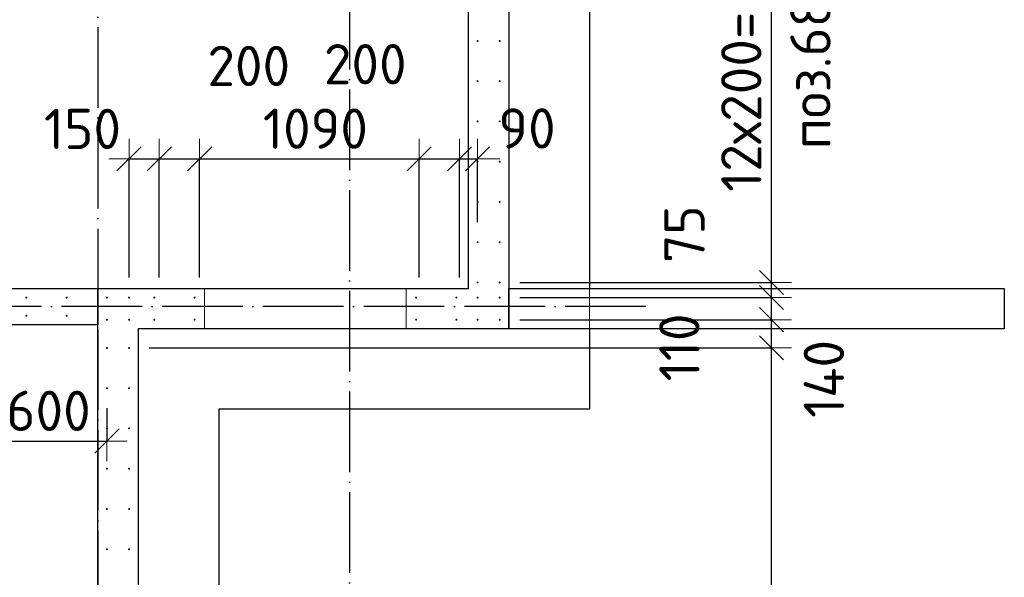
# Model space of a CAD drawing. Header units: millimetres. Extents: x 76517 to 124446, y -73423 to -21861.
# Tile 103 of 117: x 93512 to 98400, y -39644 to -36875. Entities that reach past the tile are written whole.
import ezdxf

# ---------------------------------------------------------------- set-up
doc = ezdxf.new("R2010")
doc.units = ezdxf.units.MM
doc.header["$PDMODE"] = 65
for name, pattern in [('______11', [500, 400, -50, 0, -50]), ('______2', [270, 200, -70]), ('______5', [1100, 800, -100, 100, -100])]:
    doc.linetypes.add(name, pattern=pattern)
for name, color, linetype, lineweight in [('Standard', 7, 'Continuous', 25), ('Арм.стержн. Выпуски', 180, 'Continuous', 35), ('Размерная линия_ общее_1', 7, 'Continuous', 13), ('Стена_ общее', 7, 'Continuous', 35), ('Фундамент_ общее', 7, 'Continuous', 35)]:
    doc.layers.add(name, color=color, linetype=linetype, lineweight=lineweight)
doc.layers.add('Осевая линия_ общее', color=7, linetype='______5', lineweight=13, true_color=0xa0a0a0)
doc.styles.add('ISOCPEUR', font='ISOCPEUR')
doc.dimstyles.new('DIMSTYLE_10', dxfattribs={"dimtxt": 200, "dimasz": 200, "dimexe": 0, "dimexo": 0, "dimgap": 100, "dimtad": 2, "dimdec": 0, "dimrnd": 5, "dimzin": 12, "dimdsep": 46, "dimtxsty": 'ISOCPEUR', "dimblk1": 'ALL_ML_STRICH', "dimblk2": 'ALL_ML_STRICH', "dimsah": 1, "dimcen": 0, "dimclrd": 7, "dimclre": 256, "dimclrt": 7, "dimadec": 0, "dimazin": 0, "dimtfac": 1, "dimtdec": 0, "dimtix": 1, "dimtmove": 2, "dimatfit": 3, "dimfxl": 0, "dimtvp": 1.2, "dimtzin": 0, "dimlwd": 0, "dimlwe": -3, "dimarcsym": 0})
doc.dimstyles.new('DIMSTYLE_15', dxfattribs={"dimtxt": 200, "dimasz": 200, "dimexe": 0, "dimexo": 0, "dimgap": 100, "dimtad": 0, "dimdec": 0, "dimrnd": 5, "dimzin": 12, "dimdsep": 46, "dimtxsty": 'ISOCPEUR', "dimblk1": 'ALL_ML_STRICH', "dimblk2": 'ALL_ML_STRICH', "dimsah": 1, "dimcen": 0, "dimclrd": 7, "dimclre": 256, "dimclrt": 7, "dimadec": 0, "dimazin": 0, "dimtfac": 1, "dimtdec": 0, "dimtix": 1, "dimtmove": 2, "dimatfit": 3, "dimfxl": 0, "dimtvp": 1.2, "dimtzin": 0, "dimlwd": 0, "dimlwe": -3, "dimarcsym": 0})
doc.dimstyles.new('DIMSTYLE_16', dxfattribs={"dimtxt": 200, "dimasz": 200, "dimexe": 0, "dimexo": 0, "dimgap": 100, "dimtad": 2, "dimdec": 0, "dimrnd": 5, "dimzin": 12, "dimdsep": 46, "dimtxsty": 'ISOCPEUR', "dimblk1": 'ALL_ML_STRICH', "dimblk2": 'ALL_ML_STRICH', "dimsah": 1, "dimcen": 0, "dimclrd": 7, "dimclre": 256, "dimclrt": 7, "dimadec": 0, "dimazin": 0, "dimtfac": 1, "dimtdec": 0, "dimtix": 1, "dimtmove": 2, "dimatfit": 3, "dimfxl": 0, "dimtzin": 0, "dimlwd": 0, "dimlwe": -3, "dimarcsym": 0})

# ---------------------------------------------------------------- blocks, each defined once
blk = doc.blocks.new('ALL_ML_STRICH')
at = {"color": 0, "linetype": 'ByBlock', "lineweight": -2}
for p, q in [((0, -0.5), (0, 0.5)), ((-0.3, -0.3), (0.3, 0.3)), ((-1, 0), (0.5, 0))]:
    blk.add_line(p, q, dxfattribs=at)
blk = doc.blocks.new('*D60')
at = {"layer": 'DEFPOINTS', "color": 7, "linetype": 'Continuous', "lineweight": 13, "transparency": 33554687}
for p in [(93345, -38365), (93945, -38705), (93345, -38967.6)]:
    blk.add_point(p, dxfattribs=at)
at = {"layer": 'Размерная линия_ общее_1', "color": 253, "linetype": 'Continuous', "lineweight": -2, "true_color": 0xa0a0a0, "transparency": 33554687}
for p, q in [((93345, -38465), (93345, -38967.6)), ((93945, -38805), (93945, -38967.6))]:
    blk.add_line(p, q, dxfattribs=at)
at = {"layer": 'Размерная линия_ общее_1', "color": 7, "linetype": 'Continuous', "lineweight": -2, "transparency": 33554687}
blk.add_line((93345, -38967.6), (93945, -38967.6), dxfattribs=at)
at = {"layer": 'Размерная линия_ общее_1', "color": 7, "linetype": 'Continuous', "lineweight": 13, "transparency": 33554687, "xscale": 200, "yscale": 200, "zscale": 200, "rotation": 180}
blk.add_blockref('ALL_ML_STRICH', (93345, -38967.6), dxfattribs=at)
at = {"layer": 'Размерная линия_ общее_1', "color": 7, "linetype": 'Continuous', "lineweight": 13, "transparency": 33554687, "xscale": 200, "yscale": 200, "zscale": 200}
blk.add_blockref('ALL_ML_STRICH', (93945, -38967.6), dxfattribs=at)
at = {"layer": 'Размерная линия_ общее_1', "color": 7, "linetype": 'Continuous', "lineweight": 13, "transparency": 33554687, "insert": (93655, -38817.6), "char_height": 200, "width": 600, "attachment_point": 5, "style": 'ISOCPEUR'}
blk.add_mtext('\\A1;{600}', dxfattribs=at)
blk = doc.blocks.new('*D61')
at = {"layer": 'DEFPOINTS', "color": 7, "linetype": 'Continuous', "lineweight": 13, "transparency": 33554687}
for p in [(94055, -37565.9), (94055, -38255), (94205, -38255)]:
    blk.add_point(p, dxfattribs=at)
at = {"layer": 'Размерная линия_ общее_1', "color": 253, "linetype": 'Continuous', "lineweight": -2, "true_color": 0xa0a0a0, "transparency": 33554687}
for p, q in [((94055, -38155), (94055, -37565.9)), ((94205, -38155), (94205, -37565.9))]:
    blk.add_line(p, q, dxfattribs=at)
at = {"layer": 'Размерная линия_ общее_1', "color": 7, "linetype": 'Continuous', "lineweight": -2, "transparency": 33554687}
blk.add_line((94055, -37565.9), (94205, -37565.9), dxfattribs=at)
at = {"layer": 'Размерная линия_ общее_1', "color": 7, "linetype": 'Continuous', "lineweight": 13, "transparency": 33554687, "xscale": 200, "yscale": 200, "zscale": 200, "rotation": 180}
blk.add_blockref('ALL_ML_STRICH', (94055, -37565.9), dxfattribs=at)
at = {"layer": 'Размерная линия_ общее_1', "color": 7, "linetype": 'Continuous', "lineweight": 13, "transparency": 33554687, "xscale": 200, "yscale": 200, "zscale": 200}
blk.add_blockref('ALL_ML_STRICH', (94205, -37565.9), dxfattribs=at)
at = {"layer": 'Размерная линия_ общее_1', "color": 7, "linetype": 'Continuous', "lineweight": 13, "transparency": 33554687, "insert": (93823.8, -37417.1), "char_height": 200, "width": 600, "attachment_point": 5, "style": 'ISOCPEUR'}
blk.add_mtext('\\A1;{150}', dxfattribs=at)
blk = doc.blocks.new('*D62')
at = {"layer": 'DEFPOINTS', "color": 7, "linetype": 'Continuous', "lineweight": 13, "transparency": 33554687}
for p in [(94205, -37565.9), (94205, -38255), (94405, -38255)]:
    blk.add_point(p, dxfattribs=at)
at = {"layer": 'Размерная линия_ общее_1', "color": 253, "linetype": 'Continuous', "lineweight": -2, "true_color": 0xa0a0a0, "transparency": 33554687}
for p, q in [((94205, -38155), (94205, -37565.9)), ((94405, -38155), (94405, -37565.9))]:
    blk.add_line(p, q, dxfattribs=at)
at = {"layer": 'Размерная линия_ общее_1', "color": 7, "linetype": 'Continuous', "lineweight": -2, "transparency": 33554687}
blk.add_line((94205, -37565.9), (94405, -37565.9), dxfattribs=at)
at = {"layer": 'Размерная линия_ общее_1', "color": 7, "linetype": 'Continuous', "lineweight": 13, "transparency": 33554687, "xscale": 200, "yscale": 200, "zscale": 200, "rotation": 180}
blk.add_blockref('ALL_ML_STRICH', (94205, -37565.9), dxfattribs=at)
at = {"layer": 'Размерная линия_ общее_1', "color": 7, "linetype": 'Continuous', "lineweight": 13, "transparency": 33554687, "xscale": 200, "yscale": 200, "zscale": 200}
blk.add_blockref('ALL_ML_STRICH', (94405, -37565.9), dxfattribs=at)
at = {"layer": 'Размерная линия_ общее_1', "color": 7, "linetype": 'Continuous', "lineweight": 13, "transparency": 33554687, "insert": (94649.1, -37104.6), "char_height": 200, "width": 600, "attachment_point": 5, "style": 'ISOCPEUR'}
blk.add_mtext('\\A1;{200}', dxfattribs=at)
blk = doc.blocks.new('*D63')
at = {"layer": 'DEFPOINTS', "color": 7, "linetype": 'Continuous', "lineweight": 13, "transparency": 33554687}
for p in [(94405, -37565.9), (94405, -38255), (95495, -38255)]:
    blk.add_point(p, dxfattribs=at)
at = {"layer": 'Размерная линия_ общее_1', "color": 253, "linetype": 'Continuous', "lineweight": -2, "true_color": 0xa0a0a0, "transparency": 33554687}
for p, q in [((94405, -38155), (94405, -37565.9)), ((95495, -38155), (95495, -37565.9))]:
    blk.add_line(p, q, dxfattribs=at)
at = {"layer": 'Размерная линия_ общее_1', "color": 7, "linetype": 'Continuous', "lineweight": -2, "transparency": 33554687}
blk.add_line((94405, -37565.9), (95495, -37565.9), dxfattribs=at)
at = {"layer": 'Размерная линия_ общее_1', "color": 7, "linetype": 'Continuous', "lineweight": 13, "transparency": 33554687, "xscale": 200, "yscale": 200, "zscale": 200, "rotation": 180}
blk.add_blockref('ALL_ML_STRICH', (94405, -37565.9), dxfattribs=at)
at = {"layer": 'Размерная линия_ общее_1', "color": 7, "linetype": 'Continuous', "lineweight": 13, "transparency": 33554687, "xscale": 200, "yscale": 200, "zscale": 200}
blk.add_blockref('ALL_ML_STRICH', (95495, -37565.9), dxfattribs=at)
at = {"layer": 'Размерная линия_ общее_1', "color": 7, "linetype": 'Continuous', "lineweight": 13, "transparency": 33554687, "insert": (94980, -37415.9), "char_height": 200, "width": 800, "attachment_point": 5, "style": 'ISOCPEUR'}
blk.add_mtext('\\A1;{1090}', dxfattribs=at)
blk = doc.blocks.new('*D64')
at = {"layer": 'DEFPOINTS', "color": 7, "linetype": 'Continuous', "lineweight": 13, "transparency": 33554687}
for p in [(95495, -37565.9), (95495, -38255), (95695, -38255)]:
    blk.add_point(p, dxfattribs=at)
at = {"layer": 'Размерная линия_ общее_1', "color": 253, "linetype": 'Continuous', "lineweight": -2, "true_color": 0xa0a0a0, "transparency": 33554687}
for p, q in [((95495, -38155), (95495, -37565.9)), ((95695, -38155), (95695, -37565.9))]:
    blk.add_line(p, q, dxfattribs=at)
at = {"layer": 'Размерная линия_ общее_1', "color": 7, "linetype": 'Continuous', "lineweight": -2, "transparency": 33554687}
blk.add_line((95495, -37565.9), (95695, -37565.9), dxfattribs=at)
at = {"layer": 'Размерная линия_ общее_1', "color": 7, "linetype": 'Continuous', "lineweight": 13, "transparency": 33554687, "xscale": 200, "yscale": 200, "zscale": 200, "rotation": 180}
blk.add_blockref('ALL_ML_STRICH', (95495, -37565.9), dxfattribs=at)
at = {"layer": 'Размерная линия_ общее_1', "color": 7, "linetype": 'Continuous', "lineweight": 13, "transparency": 33554687, "xscale": 200, "yscale": 200, "zscale": 200}
blk.add_blockref('ALL_ML_STRICH', (95695, -37565.9), dxfattribs=at)
at = {"layer": 'Размерная линия_ общее_1', "color": 7, "linetype": 'Continuous', "lineweight": 13, "transparency": 33554687, "insert": (95227.5, -37095.7), "char_height": 200, "width": 600, "attachment_point": 5, "style": 'ISOCPEUR'}
blk.add_mtext('\\A1;{200}', dxfattribs=at)
blk = doc.blocks.new('*D65')
at = {"layer": 'DEFPOINTS', "color": 7, "linetype": 'Continuous', "lineweight": 13, "transparency": 33554687}
for p in [(95695, -37565.9), (95785, -37980), (95695, -38255)]:
    blk.add_point(p, dxfattribs=at)
at = {"layer": 'Размерная линия_ общее_1', "color": 253, "linetype": 'Continuous', "lineweight": -2, "true_color": 0xa0a0a0, "transparency": 33554687}
for p, q in [((95695, -38155), (95695, -37565.9)), ((95785, -37880), (95785, -37565.9))]:
    blk.add_line(p, q, dxfattribs=at)
at = {"layer": 'Размерная линия_ общее_1', "color": 7, "linetype": 'Continuous', "lineweight": -2, "transparency": 33554687}
blk.add_line((95695, -37565.9), (95785, -37565.9), dxfattribs=at)
at = {"layer": 'Размерная линия_ общее_1', "color": 7, "linetype": 'Continuous', "lineweight": 13, "transparency": 33554687, "xscale": 200, "yscale": 200, "zscale": 200}
blk.add_blockref('ALL_ML_STRICH', (95785, -37565.9), dxfattribs=at)
at = {"layer": 'Размерная линия_ общее_1', "color": 7, "linetype": 'Continuous', "lineweight": 13, "transparency": 33554687, "xscale": 200, "yscale": 200, "zscale": 200, "rotation": 180}
blk.add_blockref('ALL_ML_STRICH', (95695, -37565.9), dxfattribs=at)
at = {"layer": 'Размерная линия_ общее_1', "color": 7, "linetype": 'Continuous', "lineweight": 13, "transparency": 33554687, "insert": (96030.6, -37414.8), "char_height": 200, "width": 400, "attachment_point": 5, "style": 'ISOCPEUR'}
blk.add_mtext('\\A1;{90}', dxfattribs=at)
blk = doc.blocks.new('*D362')
at = {"layer": 'DEFPOINTS', "color": 7, "linetype": 'Continuous', "lineweight": 13, "transparency": 33554687}
for p in [(94055, -38505), (94055, -44705), (97244.3, -44705)]:
    blk.add_point(p, dxfattribs=at)
at = {"layer": 'Размерная линия_ общее_1', "color": 253, "linetype": 'Continuous', "lineweight": -2, "true_color": 0xa0a0a0, "transparency": 33554687}
for p, q in [((94155, -38505), (97244.3, -38505)), ((94155, -44705), (97244.3, -44705))]:
    blk.add_line(p, q, dxfattribs=at)
at = {"layer": 'Размерная линия_ общее_1', "color": 7, "linetype": 'Continuous', "lineweight": -2, "transparency": 33554687}
blk.add_line((97244.3, -44705), (97244.3, -38505), dxfattribs=at)
at = {"layer": 'Размерная линия_ общее_1', "color": 7, "linetype": 'Continuous', "lineweight": 13, "transparency": 33554687, "xscale": 200, "yscale": 200, "zscale": 200}
for p, rotation in [((97244.3, -38505), 90), ((97244.3, -44705), 270)]:
    blk.add_blockref('ALL_ML_STRICH', p, dxfattribs=dict(at, rotation=rotation))
at = {"layer": 'Размерная линия_ общее_1', "color": 7, "linetype": 'Continuous', "lineweight": 13, "transparency": 33554687, "insert": (96994.3, -42345), "char_height": 200, "width": 10, "attachment_point": 1, "rotation": 90, "line_spacing_factor": 0.60241, "style": 'ISOCPEUR'}
blk.add_mtext('31х200=6200', dxfattribs=at)
blk = doc.blocks.new('*D363')
at = {"layer": 'DEFPOINTS', "color": 7, "linetype": 'Continuous', "lineweight": 13, "transparency": 33554687}
for p in [(95895, -38365), (94055, -38505), (97244.3, -38505)]:
    blk.add_point(p, dxfattribs=at)
at = {"layer": 'Размерная линия_ общее_1', "color": 253, "linetype": 'Continuous', "lineweight": -2, "true_color": 0xa0a0a0, "transparency": 33554687}
for p, q in [((95995, -38365), (97244.3, -38365)), ((94155, -38505), (97244.3, -38505))]:
    blk.add_line(p, q, dxfattribs=at)
at = {"layer": 'Размерная линия_ общее_1', "color": 7, "linetype": 'Continuous', "lineweight": -2, "transparency": 33554687}
blk.add_line((97244.3, -38505), (97244.3, -38365), dxfattribs=at)
at = {"layer": 'Размерная линия_ общее_1', "color": 7, "linetype": 'Continuous', "lineweight": 13, "transparency": 33554687, "xscale": 200, "yscale": 200, "zscale": 200}
for p, rotation in [((97244.3, -38365), 90), ((97244.3, -38505), 270)]:
    blk.add_blockref('ALL_ML_STRICH', p, dxfattribs=dict(at, rotation=rotation))
at = {"layer": 'Размерная линия_ общее_1', "color": 7, "linetype": 'Continuous', "lineweight": 13, "transparency": 33554687, "insert": (97504.3, -38659.1), "char_height": 200, "width": 600, "attachment_point": 5, "rotation": 90, "style": 'ISOCPEUR'}
blk.add_mtext('\\A1;{140}', dxfattribs=at)
blk = doc.blocks.new('*D364')
at = {"layer": 'DEFPOINTS', "color": 7, "linetype": 'Continuous', "lineweight": 13, "transparency": 33554687}
for p in [(95895, -38255), (95895, -38365), (97244.3, -38365)]:
    blk.add_point(p, dxfattribs=at)
at = {"layer": 'Размерная линия_ общее_1', "color": 253, "linetype": 'Continuous', "lineweight": -2, "true_color": 0xa0a0a0, "transparency": 33554687}
for p, q in [((95995, -38255), (97244.3, -38255)), ((95995, -38365), (97244.3, -38365))]:
    blk.add_line(p, q, dxfattribs=at)
at = {"layer": 'Размерная линия_ общее_1', "color": 7, "linetype": 'Continuous', "lineweight": -2, "transparency": 33554687}
blk.add_line((97244.3, -38365), (97244.3, -38255), dxfattribs=at)
at = {"layer": 'Размерная линия_ общее_1', "color": 7, "linetype": 'Continuous', "lineweight": 13, "transparency": 33554687, "xscale": 200, "yscale": 200, "zscale": 200}
for p, rotation in [((97244.3, -38255), 90), ((97244.3, -38365), 270)]:
    blk.add_blockref('ALL_ML_STRICH', p, dxfattribs=dict(at, rotation=rotation))
at = {"layer": 'Размерная линия_ общее_1', "color": 7, "linetype": 'Continuous', "lineweight": 13, "transparency": 33554687, "insert": (96786.7, -38502.6), "char_height": 200, "width": 600, "attachment_point": 5, "rotation": 90, "style": 'ISOCPEUR'}
blk.add_mtext('\\A1;{110}', dxfattribs=at)
blk = doc.blocks.new('*D365')
at = {"layer": 'DEFPOINTS', "color": 7, "linetype": 'Continuous', "lineweight": 13, "transparency": 33554687}
for p in [(95895, -38180), (95895, -38255), (97244.3, -38255)]:
    blk.add_point(p, dxfattribs=at)
at = {"layer": 'Размерная линия_ общее_1', "color": 253, "linetype": 'Continuous', "lineweight": -2, "true_color": 0xa0a0a0, "transparency": 33554687}
for p, q in [((95995, -38180), (97244.3, -38180)), ((95995, -38255), (97244.3, -38255))]:
    blk.add_line(p, q, dxfattribs=at)
at = {"layer": 'Размерная линия_ общее_1', "color": 7, "linetype": 'Continuous', "lineweight": -2, "transparency": 33554687}
blk.add_line((97244.3, -38255), (97244.3, -38180), dxfattribs=at)
at = {"layer": 'Размерная линия_ общее_1', "color": 7, "linetype": 'Continuous', "lineweight": 13, "transparency": 33554687, "xscale": 200, "yscale": 200, "zscale": 200}
for p, rotation in [((97244.3, -38255), 270), ((97244.3, -38180), 90)]:
    blk.add_blockref('ALL_ML_STRICH', p, dxfattribs=dict(at, rotation=rotation))
at = {"layer": 'Размерная линия_ общее_1', "color": 7, "linetype": 'Continuous', "lineweight": 13, "transparency": 33554687, "insert": (96812.4, -37940), "char_height": 200, "width": 400, "attachment_point": 5, "rotation": 90, "style": 'ISOCPEUR'}
blk.add_mtext('\\A1;{75}', dxfattribs=at)
blk = doc.blocks.new('*D366')
at = {"layer": 'DEFPOINTS', "color": 7, "linetype": 'Continuous', "lineweight": 13, "transparency": 33554687}
for p in [(95895, -35780), (95895, -38180), (97244.3, -38180)]:
    blk.add_point(p, dxfattribs=at)
at = {"layer": 'Размерная линия_ общее_1', "color": 253, "linetype": 'Continuous', "lineweight": -2, "true_color": 0xa0a0a0, "transparency": 33554687}
for p, q in [((95995, -35780), (97244.3, -35780)), ((95995, -38180), (97244.3, -38180))]:
    blk.add_line(p, q, dxfattribs=at)
at = {"layer": 'Размерная линия_ общее_1', "color": 7, "linetype": 'Continuous', "lineweight": -2, "transparency": 33554687}
blk.add_line((97244.3, -38180), (97244.3, -35780), dxfattribs=at)
at = {"layer": 'Размерная линия_ общее_1', "color": 7, "linetype": 'Continuous', "lineweight": 13, "transparency": 33554687, "xscale": 200, "yscale": 200, "zscale": 200}
for p, rotation in [((97244.3, -35780), 90), ((97244.3, -38180), 270)]:
    blk.add_blockref('ALL_ML_STRICH', p, dxfattribs=dict(at, rotation=rotation))
at = {"layer": 'Размерная линия_ общее_1', "color": 7, "linetype": 'Continuous', "lineweight": 13, "transparency": 33554687, "insert": (96994.3, -37730), "char_height": 200, "width": 10, "attachment_point": 1, "rotation": 90, "line_spacing_factor": 0.60241, "style": 'ISOCPEUR'}
blk.add_mtext('12х200=2400', dxfattribs=at)

msp = doc.modelspace()

# ---------------------------------------------------------------- hatches: boundary and pattern name
at = {"layer": 'Арм.стержн. Выпуски', "linetype": 'Continuous', "lineweight": 35, "transparency": 33554687}
for points in [[(95790, -36980), (95789.6, -36978.1), (95788.5, -36976.5), (95786.9, -36975.4), (95785, -36975), (95783.1, -36975.4), (95781.5, -36976.5), (95780.4, -36978.1), (95780, -36980), (95780.4, -36981.9), (95781.5, -36983.5), (95783.1, -36984.6), (95785, -36985), (95786.9, -36984.6), (95788.5, -36983.5), (95789.6, -36981.9)], [(95900, -36980), (95899.6, -36978.1), (95898.5, -36976.5), (95896.9, -36975.4), (95895, -36975), (95893.1, -36975.4), (95891.5, -36976.5), (95890.4, -36978.1), (95890, -36980), (95890.4, -36981.9), (95891.5, -36983.5), (95893.1, -36984.6), (95895, -36985), (95896.9, -36984.6), (95898.5, -36983.5), (95899.6, -36981.9)], [(95790, -37180), (95789.6, -37178.1), (95788.5, -37176.5), (95786.9, -37175.4), (95785, -37175), (95783.1, -37175.4), (95781.5, -37176.5), (95780.4, -37178.1), (95780, -37180), (95780.4, -37181.9), (95781.5, -37183.5), (95783.1, -37184.6), (95785, -37185), (95786.9, -37184.6), (95788.5, -37183.5), (95789.6, -37181.9)], [(95900, -37180), (95899.6, -37178.1), (95898.5, -37176.5), (95896.9, -37175.4), (95895, -37175), (95893.1, -37175.4), (95891.5, -37176.5), (95890.4, -37178.1), (95890, -37180), (95890.4, -37181.9), (95891.5, -37183.5), (95893.1, -37184.6), (95895, -37185), (95896.9, -37184.6), (95898.5, -37183.5), (95899.6, -37181.9)], [(95790, -37380), (95789.6, -37378.1), (95788.5, -37376.5), (95786.9, -37375.4), (95785, -37375), (95783.1, -37375.4), (95781.5, -37376.5), (95780.4, -37378.1), (95780, -37380), (95780.4, -37381.9), (95781.5, -37383.5), (95783.1, -37384.6), (95785, -37385), (95786.9, -37384.6), (95788.5, -37383.5), (95789.6, -37381.9)], [(95900, -37380), (95899.6, -37378.1), (95898.5, -37376.5), (95896.9, -37375.4), (95895, -37375), (95893.1, -37375.4), (95891.5, -37376.5), (95890.4, -37378.1), (95890, -37380), (95890.4, -37381.9), (95891.5, -37383.5), (95893.1, -37384.6), (95895, -37385), (95896.9, -37384.6), (95898.5, -37383.5), (95899.6, -37381.9)], [(95790, -37580), (95789.6, -37578.1), (95788.5, -37576.5), (95786.9, -37575.4), (95785, -37575), (95783.1, -37575.4), (95781.5, -37576.5), (95780.4, -37578.1), (95780, -37580), (95780.4, -37581.9), (95781.5, -37583.5), (95783.1, -37584.6), (95785, -37585), (95786.9, -37584.6), (95788.5, -37583.5), (95789.6, -37581.9)], [(95900, -37580), (95899.6, -37578.1), (95898.5, -37576.5), (95896.9, -37575.4), (95895, -37575), (95893.1, -37575.4), (95891.5, -37576.5), (95890.4, -37578.1), (95890, -37580), (95890.4, -37581.9), (95891.5, -37583.5), (95893.1, -37584.6), (95895, -37585), (95896.9, -37584.6), (95898.5, -37583.5), (95899.6, -37581.9)], [(95790, -37780), (95789.6, -37778.1), (95788.5, -37776.5), (95786.9, -37775.4), (95785, -37775), (95783.1, -37775.4), (95781.5, -37776.5), (95780.4, -37778.1), (95780, -37780), (95780.4, -37781.9), (95781.5, -37783.5), (95783.1, -37784.6), (95785, -37785), (95786.9, -37784.6), (95788.5, -37783.5), (95789.6, -37781.9)], [(95900, -37780), (95899.6, -37778.1), (95898.5, -37776.5), (95896.9, -37775.4), (95895, -37775), (95893.1, -37775.4), (95891.5, -37776.5), (95890.4, -37778.1), (95890, -37780), (95890.4, -37781.9), (95891.5, -37783.5), (95893.1, -37784.6), (95895, -37785), (95896.9, -37784.6), (95898.5, -37783.5), (95899.6, -37781.9)], [(95790, -37980), (95789.6, -37978.1), (95788.5, -37976.5), (95786.9, -37975.4), (95785, -37975), (95783.1, -37975.4), (95781.5, -37976.5), (95780.4, -37978.1), (95780, -37980), (95780.4, -37981.9), (95781.5, -37983.5), (95783.1, -37984.6), (95785, -37985), (95786.9, -37984.6), (95788.5, -37983.5), (95789.6, -37981.9)], [(95900, -37980), (95899.6, -37978.1), (95898.5, -37976.5), (95896.9, -37975.4), (95895, -37975), (95893.1, -37975.4), (95891.5, -37976.5), (95890.4, -37978.1), (95890, -37980), (95890.4, -37981.9), (95891.5, -37983.5), (95893.1, -37984.6), (95895, -37985), (95896.9, -37984.6), (95898.5, -37983.5), (95899.6, -37981.9)], [(95790, -38180), (95789.6, -38178.1), (95788.5, -38176.5), (95786.9, -38175.4), (95785, -38175), (95783.1, -38175.4), (95781.5, -38176.5), (95780.4, -38178.1), (95780, -38180), (95780.4, -38181.9), (95781.5, -38183.5), (95783.1, -38184.6), (95785, -38185), (95786.9, -38184.6), (95788.5, -38183.5), (95789.6, -38181.9)], [(95900, -38180), (95899.6, -38178.1), (95898.5, -38176.5), (95896.9, -38175.4), (95895, -38175), (95893.1, -38175.4), (95891.5, -38176.5), (95890.4, -38178.1), (95890, -38180), (95890.4, -38181.9), (95891.5, -38183.5), (95893.1, -38184.6), (95895, -38185), (95896.9, -38184.6), (95898.5, -38183.5), (95899.6, -38181.9)], [(93550, -38255), (93549.6, -38253.1), (93548.5, -38251.5), (93546.9, -38250.4), (93545, -38250), (93543.1, -38250.4), (93541.5, -38251.5), (93540.4, -38253.1), (93540, -38255), (93540.4, -38256.9), (93541.5, -38258.5), (93543.1, -38259.6), (93545, -38260), (93546.9, -38259.6), (93548.5, -38258.5), (93549.6, -38256.9)], [(93750, -38255), (93749.6, -38253.1), (93748.5, -38251.5), (93746.9, -38250.4), (93745, -38250), (93743.1, -38250.4), (93741.5, -38251.5), (93740.4, -38253.1), (93740, -38255), (93740.4, -38256.9), (93741.5, -38258.5), (93743.1, -38259.6), (93745, -38260), (93746.9, -38259.6), (93748.5, -38258.5), (93749.6, -38256.9)], [(93950, -38255), (93949.6, -38253.1), (93948.5, -38251.5), (93946.9, -38250.4), (93945, -38250), (93943.1, -38250.4), (93941.5, -38251.5), (93940.4, -38253.1), (93940, -38255), (93940.4, -38256.9), (93941.5, -38258.5), (93943.1, -38259.6), (93945, -38260), (93946.9, -38259.6), (93948.5, -38258.5), (93949.6, -38256.9)], [(94060, -38255), (94059.6, -38253.1), (94058.5, -38251.5), (94056.9, -38250.4), (94055, -38250), (94053.1, -38250.4), (94051.5, -38251.5), (94050.4, -38253.1), (94050, -38255), (94050.4, -38256.9), (94051.5, -38258.5), (94053.1, -38259.6), (94055, -38260), (94056.9, -38259.6), (94058.5, -38258.5), (94059.6, -38256.9)], [(94185, -38255), (94184.6, -38253.1), (94183.5, -38251.5), (94181.9, -38250.4), (94180, -38250), (94178.1, -38250.4), (94176.5, -38251.5), (94175.4, -38253.1), (94175, -38255), (94175.4, -38256.9), (94176.5, -38258.5), (94178.1, -38259.6), (94180, -38260), (94181.9, -38259.6), (94183.5, -38258.5), (94184.6, -38256.9)], [(94385, -38255), (94384.6, -38253.1), (94383.5, -38251.5), (94381.9, -38250.4), (94380, -38250), (94378.1, -38250.4), (94376.5, -38251.5), (94375.4, -38253.1), (94375, -38255), (94375.4, -38256.9), (94376.5, -38258.5), (94378.1, -38259.6), (94380, -38260), (94381.9, -38259.6), (94383.5, -38258.5), (94384.6, -38256.9)], [(95485, -38255), (95484.6, -38253.1), (95483.5, -38251.5), (95481.9, -38250.4), (95480, -38250), (95478.1, -38250.4), (95476.5, -38251.5), (95475.4, -38253.1), (95475, -38255), (95475.4, -38256.9), (95476.5, -38258.5), (95478.1, -38259.6), (95480, -38260), (95481.9, -38259.6), (95483.5, -38258.5), (95484.6, -38256.9)], [(95685, -38255), (95684.6, -38253.1), (95683.5, -38251.5), (95681.9, -38250.4), (95680, -38250), (95678.1, -38250.4), (95676.5, -38251.5), (95675.4, -38253.1), (95675, -38255), (95675.4, -38256.9), (95676.5, -38258.5), (95678.1, -38259.6), (95680, -38260), (95681.9, -38259.6), (95683.5, -38258.5), (95684.6, -38256.9)], [(95790, -38255), (95789.6, -38253.1), (95788.5, -38251.5), (95786.9, -38250.4), (95785, -38250), (95783.1, -38250.4), (95781.5, -38251.5), (95780.4, -38253.1), (95780, -38255), (95780.4, -38256.9), (95781.5, -38258.5), (95783.1, -38259.6), (95785, -38260), (95786.9, -38259.6), (95788.5, -38258.5), (95789.6, -38256.9)], [(95900, -38255), (95899.6, -38253.1), (95898.5, -38251.5), (95896.9, -38250.4), (95895, -38250), (95893.1, -38250.4), (95891.5, -38251.5), (95890.4, -38253.1), (95890, -38255), (95890.4, -38256.9), (95891.5, -38258.5), (95893.1, -38259.6), (95895, -38260), (95896.9, -38259.6), (95898.5, -38258.5), (95899.6, -38256.9)], [(93550, -38345), (93549.6, -38343.1), (93548.5, -38341.5), (93546.9, -38340.4), (93545, -38340), (93543.1, -38340.4), (93541.5, -38341.5), (93540.4, -38343.1), (93540, -38345), (93540.4, -38346.9), (93541.5, -38348.5), (93543.1, -38349.6), (93545, -38350), (93546.9, -38349.6), (93548.5, -38348.5), (93549.6, -38346.9)], [(93750, -38345), (93749.6, -38343.1), (93748.5, -38341.5), (93746.9, -38340.4), (93745, -38340), (93743.1, -38340.4), (93741.5, -38341.5), (93740.4, -38343.1), (93740, -38345), (93740.4, -38346.9), (93741.5, -38348.5), (93743.1, -38349.6), (93745, -38350), (93746.9, -38349.6), (93748.5, -38348.5), (93749.6, -38346.9)], [(93950, -38365), (93949.6, -38363.1), (93948.5, -38361.5), (93946.9, -38360.4), (93945, -38360), (93943.1, -38360.4), (93941.5, -38361.5), (93940.4, -38363.1), (93940, -38365), (93940.4, -38366.9), (93941.5, -38368.5), (93943.1, -38369.6), (93945, -38370), (93946.9, -38369.6), (93948.5, -38368.5), (93949.6, -38366.9)], [(94060, -38365), (94059.6, -38363.1), (94058.5, -38361.5), (94056.9, -38360.4), (94055, -38360), (94053.1, -38360.4), (94051.5, -38361.5), (94050.4, -38363.1), (94050, -38365), (94050.4, -38366.9), (94051.5, -38368.5), (94053.1, -38369.6), (94055, -38370), (94056.9, -38369.6), (94058.5, -38368.5), (94059.6, -38366.9)], [(94185, -38365), (94184.6, -38363.1), (94183.5, -38361.5), (94181.9, -38360.4), (94180, -38360), (94178.1, -38360.4), (94176.5, -38361.5), (94175.4, -38363.1), (94175, -38365), (94175.4, -38366.9), (94176.5, -38368.5), (94178.1, -38369.6), (94180, -38370), (94181.9, -38369.6), (94183.5, -38368.5), (94184.6, -38366.9)], [(94385, -38365), (94384.6, -38363.1), (94383.5, -38361.5), (94381.9, -38360.4), (94380, -38360), (94378.1, -38360.4), (94376.5, -38361.5), (94375.4, -38363.1), (94375, -38365), (94375.4, -38366.9), (94376.5, -38368.5), (94378.1, -38369.6), (94380, -38370), (94381.9, -38369.6), (94383.5, -38368.5), (94384.6, -38366.9)], [(95485, -38365), (95484.6, -38363.1), (95483.5, -38361.5), (95481.9, -38360.4), (95480, -38360), (95478.1, -38360.4), (95476.5, -38361.5), (95475.4, -38363.1), (95475, -38365), (95475.4, -38366.9), (95476.5, -38368.5), (95478.1, -38369.6), (95480, -38370), (95481.9, -38369.6), (95483.5, -38368.5), (95484.6, -38366.9)], [(95685, -38365), (95684.6, -38363.1), (95683.5, -38361.5), (95681.9, -38360.4), (95680, -38360), (95678.1, -38360.4), (95676.5, -38361.5), (95675.4, -38363.1), (95675, -38365), (95675.4, -38366.9), (95676.5, -38368.5), (95678.1, -38369.6), (95680, -38370), (95681.9, -38369.6), (95683.5, -38368.5), (95684.6, -38366.9)], [(95790, -38365), (95789.6, -38363.1), (95788.5, -38361.5), (95786.9, -38360.4), (95785, -38360), (95783.1, -38360.4), (95781.5, -38361.5), (95780.4, -38363.1), (95780, -38365), (95780.4, -38366.9), (95781.5, -38368.5), (95783.1, -38369.6), (95785, -38370), (95786.9, -38369.6), (95788.5, -38368.5), (95789.6, -38366.9)], [(95900, -38365), (95899.6, -38363.1), (95898.5, -38361.5), (95896.9, -38360.4), (95895, -38360), (95893.1, -38360.4), (95891.5, -38361.5), (95890.4, -38363.1), (95890, -38365), (95890.4, -38366.9), (95891.5, -38368.5), (95893.1, -38369.6), (95895, -38370), (95896.9, -38369.6), (95898.5, -38368.5), (95899.6, -38366.9)], [(93950, -38505), (93949.6, -38503.1), (93948.5, -38501.5), (93946.9, -38500.4), (93945, -38500), (93943.1, -38500.4), (93941.5, -38501.5), (93940.4, -38503.1), (93940, -38505), (93940.4, -38506.9), (93941.5, -38508.5), (93943.1, -38509.6), (93945, -38510), (93946.9, -38509.6), (93948.5, -38508.5), (93949.6, -38506.9)], [(94060, -38505), (94059.6, -38503.1), (94058.5, -38501.5), (94056.9, -38500.4), (94055, -38500), (94053.1, -38500.4), (94051.5, -38501.5), (94050.4, -38503.1), (94050, -38505), (94050.4, -38506.9), (94051.5, -38508.5), (94053.1, -38509.6), (94055, -38510), (94056.9, -38509.6), (94058.5, -38508.5), (94059.6, -38506.9)], [(93950, -38705), (93949.6, -38703.1), (93948.5, -38701.5), (93946.9, -38700.4), (93945, -38700), (93943.1, -38700.4), (93941.5, -38701.5), (93940.4, -38703.1), (93940, -38705), (93940.4, -38706.9), (93941.5, -38708.5), (93943.1, -38709.6), (93945, -38710), (93946.9, -38709.6), (93948.5, -38708.5), (93949.6, -38706.9)], [(94060, -38705), (94059.6, -38703.1), (94058.5, -38701.5), (94056.9, -38700.4), (94055, -38700), (94053.1, -38700.4), (94051.5, -38701.5), (94050.4, -38703.1), (94050, -38705), (94050.4, -38706.9), (94051.5, -38708.5), (94053.1, -38709.6), (94055, -38710), (94056.9, -38709.6), (94058.5, -38708.5), (94059.6, -38706.9)], [(93950, -38905), (93949.6, -38903.1), (93948.5, -38901.5), (93946.9, -38900.4), (93945, -38900), (93943.1, -38900.4), (93941.5, -38901.5), (93940.4, -38903.1), (93940, -38905), (93940.4, -38906.9), (93941.5, -38908.5), (93943.1, -38909.6), (93945, -38910), (93946.9, -38909.6), (93948.5, -38908.5), (93949.6, -38906.9)], [(94060, -38905), (94059.6, -38903.1), (94058.5, -38901.5), (94056.9, -38900.4), (94055, -38900), (94053.1, -38900.4), (94051.5, -38901.5), (94050.4, -38903.1), (94050, -38905), (94050.4, -38906.9), (94051.5, -38908.5), (94053.1, -38909.6), (94055, -38910), (94056.9, -38909.6), (94058.5, -38908.5), (94059.6, -38906.9)], [(93950, -39105), (93949.6, -39103.1), (93948.5, -39101.5), (93946.9, -39100.4), (93945, -39100), (93943.1, -39100.4), (93941.5, -39101.5), (93940.4, -39103.1), (93940, -39105), (93940.4, -39106.9), (93941.5, -39108.5), (93943.1, -39109.6), (93945, -39110), (93946.9, -39109.6), (93948.5, -39108.5), (93949.6, -39106.9)], [(94060, -39105), (94059.6, -39103.1), (94058.5, -39101.5), (94056.9, -39100.4), (94055, -39100), (94053.1, -39100.4), (94051.5, -39101.5), (94050.4, -39103.1), (94050, -39105), (94050.4, -39106.9), (94051.5, -39108.5), (94053.1, -39109.6), (94055, -39110), (94056.9, -39109.6), (94058.5, -39108.5), (94059.6, -39106.9)], [(93950, -39305), (93949.6, -39303.1), (93948.5, -39301.5), (93946.9, -39300.4), (93945, -39300), (93943.1, -39300.4), (93941.5, -39301.5), (93940.4, -39303.1), (93940, -39305), (93940.4, -39306.9), (93941.5, -39308.5), (93943.1, -39309.6), (93945, -39310), (93946.9, -39309.6), (93948.5, -39308.5), (93949.6, -39306.9)], [(94060, -39305), (94059.6, -39303.1), (94058.5, -39301.5), (94056.9, -39300.4), (94055, -39300), (94053.1, -39300.4), (94051.5, -39301.5), (94050.4, -39303.1), (94050, -39305), (94050.4, -39306.9), (94051.5, -39308.5), (94053.1, -39309.6), (94055, -39310), (94056.9, -39309.6), (94058.5, -39308.5), (94059.6, -39306.9)], [(93950, -39505), (93949.6, -39503.1), (93948.5, -39501.5), (93946.9, -39500.4), (93945, -39500), (93943.1, -39500.4), (93941.5, -39501.5), (93940.4, -39503.1), (93940, -39505), (93940.4, -39506.9), (93941.5, -39508.5), (93943.1, -39509.6), (93945, -39510), (93946.9, -39509.6), (93948.5, -39508.5), (93949.6, -39506.9)], [(94060, -39505), (94059.6, -39503.1), (94058.5, -39501.5), (94056.9, -39500.4), (94055, -39500), (94053.1, -39500.4), (94051.5, -39501.5), (94050.4, -39503.1), (94050, -39505), (94050.4, -39506.9), (94051.5, -39508.5), (94053.1, -39509.6), (94055, -39510), (94056.9, -39509.6), (94058.5, -39508.5), (94059.6, -39506.9)]]:
    msp.add_hatch(color=4, dxfattribs=at).paths.add_polyline_path(points)

# ---------------------------------------------------------------- linework, layer by layer
at = {"layer": 'Осевая линия_ общее', "color": 253, "linetype": '______11', "lineweight": -3, "true_color": 0xa0a0a0, "transparency": 33554687}
for p, q in [((93900, -23410), (93900, -72827.9)), ((95150, -29220), (95150, -72827.9)), ((96620, -38300), (77142.2, -38300))]:
    msp.add_line(p, q, dxfattribs=at)
at = {"layer": 'Стена_ общее', "color": 7, "linetype": 'Continuous', "lineweight": 25, "transparency": 33554687}
for p, q in [((95740, -38210), (95740, -35680)), ((95740, -38210), (95740, -35680)), ((95940, -35680), (95940, -38210)), ((95940, -35680), (95940, -38210)), ((89000, -38210), (93900, -38210)), ((89000, -38210), (93900, -38210)), ((93900, -38390), (93900, -38210)), ((93900, -38210), (95740, -38210)), ((93900, -38210), (93900, -38390)), ((93900, -38390), (93900, -38210)), ((93900, -38210), (95740, -38210)), ((93900, -38210), (93900, -38390)), ((95940, -38410), (95940, -38210)), ((95940, -38210), (98400, -38210)), ((95940, -38210), (95940, -38410)), ((95940, -38410), (95940, -38210)), ((95940, -38210), (98400, -38210)), ((95940, -38210), (95940, -38410)), ((98400, -38210), (98400, -38410)), ((98400, -38210), (98400, -38410)), ((93900, -38390), (88320, -38390)), ((93900, -38390), (88320, -38390)), ((93900, -38410), (93900, -38390)), ((93900, -38410), (93900, -38390)), ((93900, -44800), (93900, -38410)), ((93900, -44800), (93900, -38410)), ((95740, -38410), (94100, -38410)), ((94100, -38410), (94100, -48113.6)), ((95740, -38410), (94100, -38410)), ((94100, -38410), (94100, -48113.6)), ((95940, -38410), (95740, -38410)), ((95940, -38410), (95740, -38410)), ((98400, -38410), (95940, -38410)), ((98400, -38410), (95940, -38410))]:
    msp.add_line(p, q, dxfattribs=at)
at = {"layer": 'Стена_ общее', "color": 253, "linetype": '______2', "lineweight": 18, "true_color": 0xababab, "transparency": 33554687}
for p, q in [((94430, -38210), (94430, -38410)), ((94430, -38210), (94430, -38410)), ((95430, -38410), (95430, -38210)), ((95430, -38410), (95430, -38210))]:
    msp.add_line(p, q, dxfattribs=at)
at = {"layer": 'Фундамент_ общее', "color": 7, "lineweight": 25, "transparency": 33554687}
for p, q in [((96340, -35680), (96340, -38210)), ((96340, -38410), (96340, -38810)), ((94500, -38810), (94500, -47948)), ((96340, -38810), (94500, -38810))]:
    msp.add_line(p, q, dxfattribs=at)
at = {"layer": 'Фундамент_ общее', "color": 7, "linetype": 'Continuous', "lineweight": 25, "transparency": 33554687}
for p, q in [((96340, -35680), (96340, -38210)), ((96340, -38410), (96340, -38810)), ((94500, -38810), (94500, -47948)), ((96340, -38810), (94500, -38810))]:
    msp.add_line(p, q, dxfattribs=at)
at = {"layer": 'Фундамент_ общее', "color": 253, "linetype": '______2', "lineweight": 18, "true_color": 0xababab, "transparency": 33554687}
msp.add_line((96340, -38210), (96340, -38410), dxfattribs=at)
msp.add_line((96340, -38210), (96340, -38410), dxfattribs=at)

# ---------------------------------------------------------------- texts
at = {"layer": 'Standard', "color": 7, "linetype": 'Continuous', "lineweight": 13, "transparency": 33554687, "insert": (97337.8, -36959.9), "char_height": 200, "width": 1196.491, "attachment_point": 2, "rotation": 90, "style": 'ISOCPEUR'}
msp.add_mtext('\\A1;{\\fISOCPEUR|i0|b0;\\H200.000000;\\W1.000000;\\C7;поз.68,69}\\P', dxfattribs=at)

# ---------------------------------------------------------------- dimensions: what is measured, and where the dimension line sits
at = {"layer": 'Размерная линия_ общее_1', "color": 7, "linetype": 'Continuous', "lineweight": 13, "transparency": 33554687}
for base, p1, p2, text, picture, middle in [((97244.3, -35780), (95995, -38180), (95995, -35780), '12х200=2400', '*D366', (97144.3, -36980)), ((97244.3, -38505), (94155, -44705), (94155, -38505), '31х200=6200', '*D362', (97144.3, -41605))]:
    dim = msp.add_linear_dim(base=base, p1=p1, p2=p2, angle=90, text=text, dimstyle='DIMSTYLE_16', override={"dimpost": '<>', "dimclrd": 7, "dimclre": 253, "dimclrt": 7, "dimlwd": 0, "dimlwe": 65533}, dxfattribs=at)
    dim.commit()
    dim.dimension.update_dxf_attribs({"geometry": picture, "text_midpoint": middle, "dimtype": 160})
for base, p1, p2, dimstyle, picture, middle in [((94405, -37565.9), (94205, -38155), (94405, -38155), 'DIMSTYLE_10', '*D62', (94649.1, -37104.6)), ((95695, -37565.9), (95495, -38155), (95695, -38155), 'DIMSTYLE_10', '*D64', (95227.5, -37095.7)), ((94205, -37565.9), (94055, -38155), (94205, -38155), 'DIMSTYLE_10', '*D61', (93823.8, -37417.1)), ((95495, -37565.9), (94405, -38155), (95495, -38155), 'DIMSTYLE_16', '*D63', (94980, -37415.9)), ((95785, -37565.9), (95695, -38155), (95785, -37880), 'DIMSTYLE_10', '*D65', (96030.6, -37414.8)), ((93945, -38967.6), (93345, -38465), (93945, -38805), 'DIMSTYLE_16', '*D60', (93655, -38817.6))]:
    dim = msp.add_linear_dim(base=base, p1=p1, p2=p2, dimstyle=dimstyle, override={"dimpost": '<>', "dimclrd": 7, "dimclre": 253, "dimclrt": 7, "dimlwd": 0, "dimlwe": 65533}, dxfattribs=at)
    dim.commit()
    dim.dimension.update_dxf_attribs({"geometry": picture, "text_midpoint": middle, "dimtype": 160})
for base, p1, p2, dimstyle, picture, middle in [((97244.3, -38180), (95995, -38255), (95995, -38180), 'DIMSTYLE_10', '*D365', (96812.4, -37940)), ((97244.3, -38255), (95995, -38365), (95995, -38255), 'DIMSTYLE_10', '*D364', (96786.7, -38502.6)), ((97244.3, -38365), (94155, -38505), (95995, -38365), 'DIMSTYLE_15', '*D363', (97504.3, -38659.1))]:
    dim = msp.add_linear_dim(base=base, p1=p1, p2=p2, angle=90, dimstyle=dimstyle, override={"dimpost": '<>', "dimclrd": 7, "dimclre": 253, "dimclrt": 7, "dimlwd": 0, "dimlwe": 65533}, dxfattribs=at)
    dim.commit()
    dim.dimension.update_dxf_attribs({"geometry": picture, "text_midpoint": middle, "dimtype": 160})

doc.saveas('drawing.dxf')
